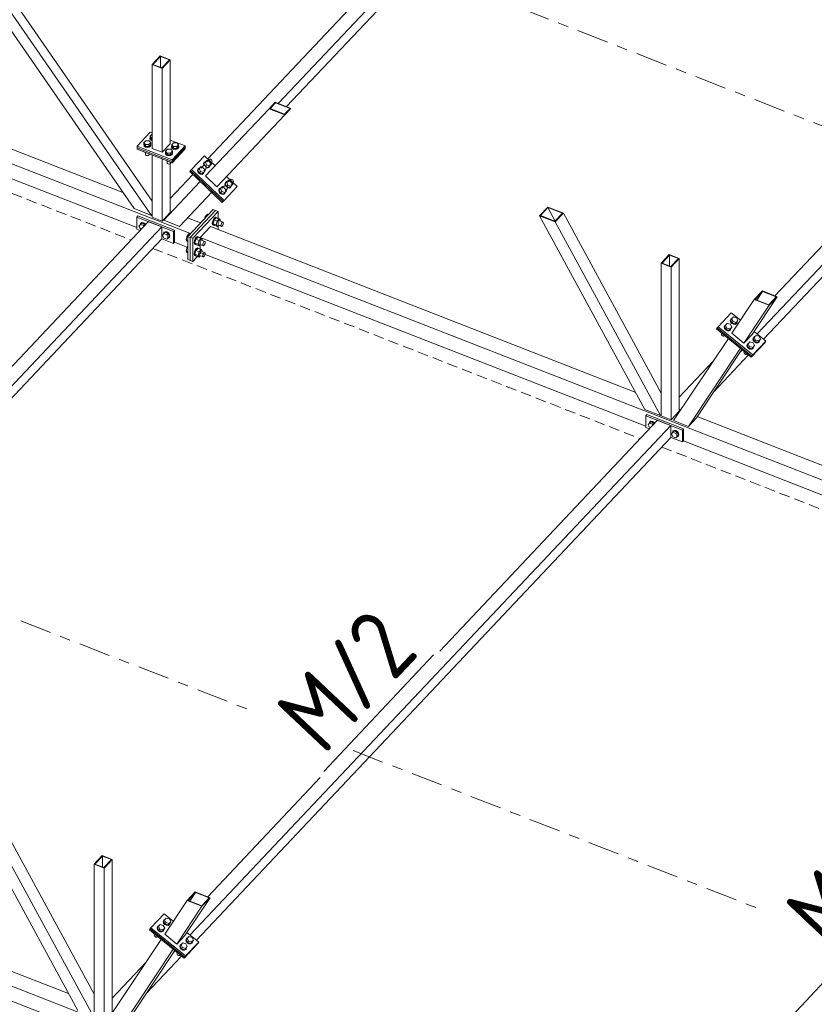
# Model space of a CAD drawing. Header units: millimetres. Extents: x -681 to 506, y -45 to 794.
# Tile 177 of 256: x 65 to 110, y 467 to 523. Entities that reach past the tile are written whole.
import ezdxf

# ---------------------------------------------------------------- set-up
doc = ezdxf.new("R2010")
doc.units = ezdxf.units.MM
doc.header["$LTSCALE"] = 0.6
for name, pattern in [('VERDECKT2', [1.5, 1, -0.5]), ('XKITLINE00', [0]), ('XKITLINE03', [6, 3, -1, 1, -1])]:
    doc.linetypes.add(name, pattern=pattern)
for name, color, linetype, lineweight in [('Bolt', 7, 'Continuous', 0), ('Part', 2, 'Continuous', 0), ('PartMark', 3, 'Continuous', 0), ('S-GRID', 1, 'Continuous', 0)]:
    doc.layers.add(name, color=color, linetype=linetype, lineweight=lineweight)
doc.styles.add('ISOCPEUR', font='ISOCPEUR.TTF')

msp = doc.modelspace()

# ---------------------------------------------------------------- linework, layer by layer
at = {"layer": 'Bolt', "color": 3, "linetype": 'XKITLINE00', "lineweight": 0}
for p, q in [((72.199, 515.945), (72.212, 515.974)), ((72.225, 515.879), (72.199, 515.945)), ((72.199, 515.92), (72.199, 515.945)), ((72.225, 515.853), (72.199, 515.92)), ((72.212, 516.051), (72.312, 516.157)), ((72.212, 515.945), (72.212, 516.051)), ((72.305, 515.943), (72.212, 516.051)), ((72.305, 515.837), (72.212, 515.945)), ((72.305, 515.837), (72.305, 515.943)), ((72.305, 515.943), (72.334, 515.943)), ((72.312, 516.157), (72.334, 516.157)), ((71.853, 515.579), (71.866, 515.608)), ((71.879, 515.512), (71.853, 515.579)), ((71.853, 515.553), (71.853, 515.579)), ((71.879, 515.487), (71.853, 515.553)), ((71.866, 515.685), (71.966, 515.791)), ((71.866, 515.579), (71.866, 515.685)), ((71.959, 515.577), (71.866, 515.685)), ((71.959, 515.47), (71.866, 515.579)), ((71.952, 515.463), (71.879, 515.512)), ((71.879, 515.487), (71.952, 515.438)), ((72.054, 515.444), (71.952, 515.463)), ((71.952, 515.438), (72.054, 515.418)), ((71.959, 515.47), (71.959, 515.577)), ((72.151, 515.574), (71.959, 515.577)), ((71.959, 515.47), (72.151, 515.468)), ((71.966, 515.791), (72.159, 515.788)), ((72.158, 515.46), (72.054, 515.444)), ((72.054, 515.418), (72.158, 515.435)), ((72.251, 515.68), (72.151, 515.574)), ((72.151, 515.468), (72.151, 515.574)), ((72.151, 515.468), (72.251, 515.573)), ((72.235, 515.507), (72.158, 515.46)), ((72.158, 515.435), (72.235, 515.482)), ((72.159, 515.788), (72.251, 515.68)), ((72.298, 515.829), (72.225, 515.879)), ((72.225, 515.853), (72.298, 515.804)), ((72.264, 515.573), (72.235, 515.507)), ((72.235, 515.482), (72.264, 515.548)), ((72.251, 515.573), (72.251, 515.68)), ((72.251, 515.608), (72.264, 515.573)), ((72.264, 515.548), (72.264, 515.573)), ((72.298, 515.829), (72.334, 515.823)), ((72.298, 515.804), (72.334, 515.797)), ((72.334, 515.836), (72.305, 515.837)), ((73.434, 515.464), (73.447, 515.492)), ((73.459, 515.397), (73.434, 515.464)), ((73.434, 515.438), (73.434, 515.464)), ((73.459, 515.372), (73.434, 515.438)), ((73.447, 515.57), (73.547, 515.676)), ((73.447, 515.463), (73.447, 515.57)), ((73.54, 515.461), (73.447, 515.57)), ((73.54, 515.355), (73.447, 515.463)), ((73.533, 515.348), (73.459, 515.397)), ((73.459, 515.372), (73.533, 515.322)), ((73.635, 515.329), (73.533, 515.348)), ((73.54, 515.355), (73.54, 515.461)), ((73.732, 515.459), (73.54, 515.461)), ((73.54, 515.355), (73.732, 515.352)), ((73.547, 515.676), (73.739, 515.673)), ((73.738, 515.345), (73.635, 515.329)), ((73.832, 515.564), (73.732, 515.459)), ((73.732, 515.352), (73.732, 515.459)), ((73.732, 515.352), (73.832, 515.458)), ((73.815, 515.392), (73.738, 515.345)), ((73.738, 515.319), (73.815, 515.367)), ((73.739, 515.673), (73.832, 515.564)), ((73.845, 515.458), (73.815, 515.392)), ((73.815, 515.367), (73.845, 515.432)), ((73.832, 515.458), (73.832, 515.564)), ((73.832, 515.492), (73.845, 515.458)), ((73.845, 515.432), (73.845, 515.458)), ((71.941, 515.134), (71.959, 515.113)), ((71.948, 515.024), (71.948, 515.126)), ((71.961, 514.988), (71.948, 515.024)), ((71.959, 515.113), (71.959, 515.127)), ((71.959, 515.113), (71.996, 515.112)), ((71.961, 514.988), (72.001, 514.962)), ((72.001, 514.962), (72.056, 514.951)), ((72.056, 514.951), (72.112, 514.96)), ((72.112, 514.96), (72.154, 514.986)), ((72.154, 514.986), (72.17, 515.021)), ((72.17, 515.021), (72.17, 515.045)), ((73.088, 515.097), (73.101, 515.126)), ((73.114, 515.031), (73.088, 515.097)), ((73.088, 515.072), (73.088, 515.097)), ((73.114, 515.005), (73.088, 515.072)), ((73.101, 515.203), (73.201, 515.309)), ((73.101, 515.097), (73.101, 515.203)), ((73.194, 515.095), (73.101, 515.203)), ((73.194, 514.989), (73.101, 515.097)), ((73.187, 514.981), (73.114, 515.031)), ((73.114, 515.005), (73.187, 514.956)), ((73.289, 514.962), (73.187, 514.981)), ((73.187, 514.956), (73.289, 514.937)), ((73.194, 514.989), (73.194, 515.095)), ((73.386, 515.092), (73.194, 515.095)), ((73.194, 514.989), (73.386, 514.986)), ((73.201, 515.309), (73.394, 515.307)), ((73.393, 514.979), (73.289, 514.962)), ((73.289, 514.937), (73.393, 514.953)), ((73.486, 515.198), (73.386, 515.092)), ((73.386, 514.986), (73.486, 515.092)), ((73.386, 514.986), (73.386, 515.092)), ((73.47, 515.026), (73.393, 514.979)), ((73.393, 514.953), (73.47, 515)), ((73.394, 515.307), (73.486, 515.198)), ((73.499, 515.091), (73.47, 515.026)), ((73.47, 515), (73.499, 515.066)), ((73.486, 515.092), (73.486, 515.198)), ((73.486, 515.126), (73.499, 515.091)), ((73.499, 515.066), (73.499, 515.091)), ((73.533, 515.322), (73.635, 515.303)), ((73.635, 515.303), (73.738, 515.319)), ((73.176, 514.652), (73.194, 514.631)), ((73.183, 514.543), (73.183, 514.644)), ((73.196, 514.507), (73.183, 514.543)), ((73.194, 514.631), (73.194, 514.645)), ((73.194, 514.631), (73.231, 514.631)), ((73.196, 514.507), (73.236, 514.48)), ((73.236, 514.48), (73.291, 514.47)), ((73.291, 514.47), (73.347, 514.478)), ((73.347, 514.478), (73.389, 514.504)), ((73.389, 514.504), (73.405, 514.54)), ((73.405, 514.54), (73.405, 514.563)), ((74.926, 514.14), (74.959, 514.216)), ((74.937, 514.136), (75.017, 514.221)), ((74.944, 514.2), (74.959, 514.216)), ((74.959, 514.216), (75.032, 514.253)), ((75.117, 514.326), (75.017, 514.221)), ((75.017, 514.221), (75.089, 514.053)), ((75.032, 514.253), (75.046, 514.252)), ((75.108, 514.235), (75.222, 514.357)), ((75.174, 514.306), (75.117, 514.326)), ((75.204, 514.316), (75.222, 514.357)), ((75.213, 514.266), (75.204, 514.316)), ((75.246, 514.22), (75.213, 514.266)), ((75.222, 514.357), (75.262, 514.377)), ((75.294, 514.19), (75.246, 514.22)), ((75.29, 514.566), (75.257, 514.491)), ((75.257, 514.491), (75.272, 514.398)), ((75.262, 514.377), (75.313, 514.372)), ((75.269, 514.083), (75.384, 514.205)), ((75.272, 514.507), (75.305, 514.582)), ((75.287, 514.414), (75.272, 514.507)), ((75.272, 514.398), (75.289, 514.375)), ((75.283, 514.502), (75.363, 514.587)), ((75.348, 514.35), (75.283, 514.502)), ((75.32, 514.368), (75.287, 514.414)), ((75.29, 514.566), (75.305, 514.582)), ((75.305, 514.582), (75.378, 514.62)), ((75.313, 514.372), (75.361, 514.342)), ((75.384, 514.205), (75.344, 514.184)), ((75.361, 514.342), (75.434, 514.42)), ((75.361, 514.342), (75.394, 514.296)), ((75.463, 514.693), (75.363, 514.587)), ((75.363, 514.587), (75.434, 514.42)), ((75.37, 514.33), (75.526, 514.274)), ((75.378, 514.62), (75.392, 514.618)), ((75.402, 514.245), (75.384, 514.205)), ((75.389, 514.302), (75.437, 514.273)), ((75.394, 514.296), (75.402, 514.245)), ((75.398, 514.272), (75.422, 514.257)), ((75.422, 514.257), (75.515, 514.246)), ((75.434, 514.42), (75.605, 514.358)), ((75.53, 514.262), (75.437, 514.273)), ((75.453, 514.602), (75.568, 514.723)), ((75.52, 514.672), (75.463, 514.693)), ((75.515, 514.246), (75.589, 514.284)), ((75.526, 514.274), (75.605, 514.358)), ((75.604, 514.3), (75.53, 514.262)), ((75.55, 514.683), (75.568, 514.723)), ((75.559, 514.632), (75.55, 514.683)), ((75.591, 514.586), (75.559, 514.632)), ((75.568, 514.723), (75.608, 514.744)), ((75.589, 514.284), (75.604, 514.3)), ((75.64, 514.556), (75.591, 514.586)), ((75.637, 514.375), (75.604, 514.3)), ((75.605, 514.358), (75.705, 514.464)), ((75.608, 514.744), (75.659, 514.738)), ((75.615, 514.449), (75.73, 514.571)), ((75.635, 514.389), (75.637, 514.375)), ((75.69, 514.551), (75.64, 514.556)), ((75.659, 514.738), (75.707, 514.708)), ((75.705, 514.464), (75.682, 514.52)), ((75.73, 514.571), (75.69, 514.551)), ((75.707, 514.708), (75.739, 514.662)), ((75.748, 514.612), (75.73, 514.571)), ((75.739, 514.662), (75.748, 514.612)), ((74.944, 514.2), (74.911, 514.124)), ((74.911, 514.124), (74.926, 514.031)), ((74.941, 514.047), (74.926, 514.14)), ((74.926, 514.031), (74.987, 513.946)), ((75.009, 513.969), (74.937, 514.136)), ((75.002, 513.962), (74.941, 514.047)), ((74.987, 513.946), (75.076, 513.89)), ((75.091, 513.906), (75.002, 513.962)), ((75.089, 514.053), (75.009, 513.969)), ((75.009, 513.969), (75.18, 513.907)), ((75.076, 513.89), (75.17, 513.88)), ((75.089, 514.053), (75.26, 513.992)), ((75.185, 513.896), (75.091, 513.906)), ((75.17, 513.88), (75.243, 513.918)), ((75.18, 513.907), (75.26, 513.992)), ((75.258, 513.933), (75.185, 513.896)), ((75.243, 513.918), (75.258, 513.933)), ((75.291, 514.009), (75.258, 513.933)), ((75.26, 513.992), (75.359, 514.098)), ((75.289, 514.023), (75.291, 514.009)), ((75.344, 514.184), (75.294, 514.19)), ((75.359, 514.098), (75.336, 514.153)), ((76.171, 513.071), (76.244, 513.109)), ((76.329, 513.182), (76.229, 513.077)), ((76.244, 513.109), (76.258, 513.107)), ((76.319, 513.091), (76.434, 513.213)), ((76.386, 513.162), (76.329, 513.182)), ((76.416, 513.172), (76.434, 513.213)), ((76.425, 513.122), (76.416, 513.172)), ((76.457, 513.076), (76.425, 513.122)), ((76.434, 513.213), (76.474, 513.233)), ((76.502, 513.422), (76.468, 513.347)), ((76.468, 513.347), (76.484, 513.254)), ((76.474, 513.233), (76.525, 513.228)), ((76.483, 513.362), (76.517, 513.438)), ((76.499, 513.269), (76.483, 513.362)), ((76.484, 513.254), (76.5, 513.23)), ((76.495, 513.358), (76.575, 513.443)), ((76.56, 513.206), (76.495, 513.358)), ((76.531, 513.223), (76.499, 513.269)), ((76.502, 513.422), (76.517, 513.438)), ((76.517, 513.438), (76.59, 513.475)), ((76.525, 513.228), (76.573, 513.198)), ((76.573, 513.198), (76.646, 513.276)), ((76.573, 513.198), (76.605, 513.151)), ((76.675, 513.549), (76.575, 513.443)), ((76.575, 513.443), (76.646, 513.276)), ((76.581, 513.185), (76.737, 513.129)), ((76.59, 513.475), (76.604, 513.474)), ((76.614, 513.101), (76.596, 513.06)), ((76.601, 513.158), (76.648, 513.128)), ((76.605, 513.151), (76.614, 513.101)), ((76.609, 513.127), (76.634, 513.112)), ((76.634, 513.112), (76.727, 513.102)), ((76.646, 513.276), (76.817, 513.214)), ((76.742, 513.118), (76.648, 513.128)), ((76.665, 513.458), (76.78, 513.579)), ((76.732, 513.528), (76.675, 513.549)), ((76.727, 513.102), (76.801, 513.14)), ((76.737, 513.129), (76.817, 513.214)), ((76.816, 513.156), (76.742, 513.118)), ((76.762, 513.539), (76.78, 513.579)), ((76.771, 513.488), (76.762, 513.539)), ((76.803, 513.442), (76.771, 513.488)), ((76.78, 513.579), (76.82, 513.6)), ((76.801, 513.14), (76.816, 513.156)), ((76.851, 513.412), (76.803, 513.442)), ((76.849, 513.231), (76.816, 513.156)), ((76.817, 513.214), (76.917, 513.32)), ((76.82, 513.6), (76.87, 513.594)), ((76.827, 513.305), (76.942, 513.427)), ((76.847, 513.245), (76.849, 513.231)), ((76.902, 513.406), (76.851, 513.412)), ((76.87, 513.594), (76.919, 513.564)), ((76.917, 513.32), (76.893, 513.376)), ((76.942, 513.427), (76.902, 513.406)), ((76.919, 513.564), (76.951, 513.518)), ((76.96, 513.467), (76.942, 513.427)), ((76.951, 513.518), (76.96, 513.467)), ((76.156, 513.056), (76.123, 512.98)), ((76.123, 512.98), (76.138, 512.887)), ((76.138, 512.996), (76.171, 513.071)), ((76.153, 512.903), (76.138, 512.996)), ((76.138, 512.887), (76.199, 512.801)), ((76.149, 512.992), (76.229, 513.077)), ((76.22, 512.825), (76.149, 512.992)), ((76.214, 512.817), (76.153, 512.903)), ((76.156, 513.056), (76.171, 513.071)), ((76.199, 512.801), (76.288, 512.746)), ((76.303, 512.762), (76.214, 512.817)), ((76.3, 512.909), (76.22, 512.825)), ((76.22, 512.825), (76.392, 512.763)), ((76.229, 513.077), (76.3, 512.909)), ((76.288, 512.746), (76.381, 512.736)), ((76.3, 512.909), (76.471, 512.848)), ((76.396, 512.752), (76.303, 512.762)), ((76.381, 512.736), (76.455, 512.773)), ((76.392, 512.763), (76.471, 512.848)), ((76.47, 512.789), (76.396, 512.752)), ((76.455, 512.773), (76.47, 512.789)), ((76.506, 513.046), (76.457, 513.076)), ((76.503, 512.865), (76.47, 512.789)), ((76.471, 512.848), (76.571, 512.953)), ((76.481, 512.939), (76.596, 513.06)), ((76.501, 512.879), (76.503, 512.865)), ((76.556, 513.04), (76.506, 513.046)), ((76.571, 512.953), (76.548, 513.009)), ((76.596, 513.06), (76.556, 513.04)), ((75.328, 511.381), (75.357, 511.486)), ((75.357, 511.486), (75.477, 511.613)), ((75.408, 511.466), (75.357, 511.486)), ((75.477, 511.613), (75.528, 511.593)), ((75.882, 511.402), (75.819, 511.31)), ((75.98, 511.417), (75.861, 511.29)), ((75.946, 511.444), (75.882, 511.402)), ((75.92, 511.388), (75.984, 511.43)), ((75.946, 511.444), (75.984, 511.43)), ((75.98, 511.417), (76.161, 511.347)), ((75.984, 511.43), (76.03, 511.41)), ((76.03, 511.41), (76.033, 511.396)), ((71.584, 510.934), (71.667, 511.03)), ((71.667, 510.775), (71.584, 510.934)), ((71.645, 511.015), (71.669, 511.085)), ((71.647, 511.007), (71.645, 511.015)), ((71.739, 511.106), (71.667, 511.03)), ((71.667, 511.03), (71.831, 510.966)), ((71.669, 511.085), (71.733, 511.117)), ((71.669, 511.085), (71.686, 511.103)), ((71.75, 511.136), (71.686, 511.103)), ((71.733, 511.117), (71.821, 511.104)), ((71.903, 511.042), (71.739, 511.106)), ((71.838, 511.122), (71.75, 511.136)), ((71.821, 511.104), (71.909, 511.049)), ((71.903, 511.042), (71.831, 510.966)), ((71.831, 510.966), (71.858, 510.913)), ((71.926, 511.067), (71.838, 511.122)), ((71.93, 510.99), (71.903, 511.042)), ((71.909, 511.049), (71.944, 511.004)), ((71.961, 511.022), (71.926, 511.067)), ((75.773, 511.192), (75.756, 511.081)), ((75.756, 511.081), (75.773, 511.005)), ((75.819, 511.31), (75.773, 511.192)), ((75.773, 511.005), (75.819, 510.986)), ((75.794, 511.066), (75.811, 511.178)), ((75.811, 510.99), (75.794, 511.066)), ((75.861, 511.29), (75.801, 511.073)), ((75.981, 511.003), (75.801, 511.073)), ((75.801, 511.073), (75.861, 510.984)), ((75.811, 511.178), (75.857, 511.295)), ((75.857, 510.971), (75.811, 510.99)), ((75.819, 510.986), (75.82, 510.986)), ((75.819, 510.986), (75.857, 510.971)), ((75.857, 511.295), (75.92, 511.388)), ((75.87, 510.98), (75.857, 510.971)), ((76.041, 511.22), (75.861, 511.29)), ((75.861, 510.984), (76.041, 510.913)), ((75.981, 511.003), (76.041, 511.22)), ((75.981, 511.003), (76.041, 510.913)), ((76.161, 511.347), (76.041, 511.22)), ((76.041, 510.913), (76.111, 510.988)), ((76.066, 511.005), (76.285, 510.92)), ((76.135, 511.255), (76.354, 511.17)), ((76.221, 511.257), (76.161, 511.347)), ((76.212, 511.225), (76.221, 511.257)), ((76.25, 510.971), (76.259, 511.032)), ((76.259, 510.93), (76.25, 510.971)), ((76.259, 511.032), (76.285, 511.096)), ((76.285, 510.92), (76.259, 510.93)), ((76.285, 511.096), (76.319, 511.147)), ((76.319, 510.942), (76.285, 510.92)), ((76.319, 511.147), (76.354, 511.17)), ((76.354, 510.993), (76.319, 510.942)), ((76.354, 511.17), (76.379, 511.159)), ((76.379, 511.057), (76.354, 510.993)), ((76.379, 511.159), (76.389, 511.118)), ((76.389, 511.118), (76.379, 511.057)), ((71.711, 510.757), (71.667, 510.775)), ((72.914, 510.416), (72.997, 510.511)), ((72.997, 510.256), (72.914, 510.416)), ((72.975, 510.496), (72.999, 510.566)), ((72.977, 510.489), (72.975, 510.496)), ((73.069, 510.588), (72.997, 510.511)), ((72.997, 510.511), (73.161, 510.447)), ((72.999, 510.566), (73.063, 510.598)), ((72.999, 510.566), (73.016, 510.584)), ((73.08, 510.617), (73.016, 510.584)), ((73.063, 510.598), (73.151, 510.585)), ((73.233, 510.523), (73.069, 510.588)), ((73.168, 510.604), (73.08, 510.617)), ((73.151, 510.585), (73.239, 510.53)), ((73.233, 510.523), (73.161, 510.447)), ((73.161, 510.447), (73.243, 510.287)), ((73.243, 510.287), (73.161, 510.192)), ((73.256, 510.548), (73.168, 510.604)), ((73.315, 510.364), (73.233, 510.523)), ((73.315, 510.364), (73.233, 510.268)), ((73.239, 510.53), (73.303, 510.447)), ((73.303, 510.29), (73.239, 510.257)), ((73.315, 510.364), (73.243, 510.287)), ((73.32, 510.466), (73.256, 510.548)), ((73.303, 510.447), (73.327, 510.359)), ((73.327, 510.359), (73.303, 510.29)), ((73.303, 510.29), (73.32, 510.308)), ((73.344, 510.378), (73.32, 510.466)), ((73.32, 510.308), (73.344, 510.378)), ((74.32, 510.387), (74.26, 510.171)), ((74.439, 510.514), (74.32, 510.387)), ((74.32, 510.387), (74.371, 510.367)), ((74.439, 510.514), (74.491, 510.494)), ((74.845, 510.303), (74.781, 510.211)), ((74.819, 510.196), (74.883, 510.288)), ((74.943, 510.318), (74.823, 510.191)), ((74.908, 510.345), (74.845, 510.303)), ((74.883, 510.288), (74.946, 510.331)), ((74.908, 510.345), (74.946, 510.331)), ((74.943, 510.318), (75.123, 510.247)), ((74.946, 510.331), (74.993, 510.311)), ((74.993, 510.311), (74.996, 510.297)), ((75.933, 510.797), (75.946, 510.806)), ((75.946, 510.806), (75.984, 510.791)), ((75.971, 510.783), (75.984, 510.791)), ((75.984, 510.791), (76.03, 510.772)), ((76.03, 510.772), (76.033, 510.758)), ((73.161, 510.192), (72.997, 510.256)), ((73.233, 510.268), (73.161, 510.192)), ((73.239, 510.257), (73.225, 510.259)), ((74.358, 510.132), (74.26, 510.171)), ((74.26, 510.171), (74.32, 510.081)), ((74.32, 509.749), (74.26, 509.532)), ((74.32, 510.081), (74.358, 510.066)), ((74.358, 509.79), (74.32, 509.749)), ((74.32, 509.749), (74.358, 509.734)), ((74.735, 510.093), (74.718, 509.982)), ((74.718, 509.982), (74.735, 509.906)), ((74.781, 510.211), (74.735, 510.093)), ((74.735, 509.906), (74.781, 509.887)), ((74.756, 509.967), (74.773, 510.078)), ((74.773, 509.891), (74.756, 509.967)), ((74.823, 510.191), (74.763, 509.974)), ((74.944, 509.904), (74.763, 509.974)), ((74.763, 509.974), (74.823, 509.885)), ((74.773, 510.078), (74.819, 510.196)), ((74.819, 509.872), (74.773, 509.891)), ((74.781, 509.887), (74.782, 509.887)), ((74.781, 509.887), (74.819, 509.872)), ((74.833, 509.881), (74.819, 509.872)), ((75.003, 510.121), (74.823, 510.191)), ((74.823, 509.885), (75.003, 509.814)), ((74.944, 509.904), (75.003, 510.121)), ((74.944, 509.904), (75.003, 509.814)), ((75.123, 510.247), (75.003, 510.121)), ((75.003, 509.814), (75.074, 509.889)), ((75.029, 509.906), (75.247, 509.82)), ((75.098, 510.156), (75.316, 510.071)), ((75.183, 510.158), (75.123, 510.247)), ((75.174, 510.126), (75.183, 510.158)), ((75.213, 509.872), (75.222, 509.933)), ((75.222, 509.831), (75.213, 509.872)), ((75.222, 509.933), (75.247, 509.997)), ((75.247, 509.82), (75.222, 509.831)), ((75.247, 509.997), (75.282, 510.048)), ((75.282, 509.843), (75.247, 509.82)), ((75.282, 510.048), (75.316, 510.071)), ((75.316, 509.894), (75.282, 509.843)), ((75.316, 510.071), (75.342, 510.06)), ((75.342, 509.958), (75.316, 509.894)), ((75.342, 510.06), (75.351, 510.019)), ((75.351, 510.019), (75.342, 509.958)), ((74.358, 509.494), (74.26, 509.532)), ((74.26, 509.532), (74.32, 509.443)), ((74.32, 509.443), (74.358, 509.427)), ((74.735, 509.455), (74.718, 509.343)), ((74.718, 509.343), (74.735, 509.268)), ((74.781, 509.573), (74.735, 509.455)), ((74.735, 509.268), (74.781, 509.248)), ((74.756, 509.329), (74.773, 509.44)), ((74.773, 509.253), (74.756, 509.329)), ((74.823, 509.553), (74.763, 509.336)), ((74.944, 509.266), (74.763, 509.336)), ((74.763, 509.336), (74.823, 509.246)), ((74.773, 509.44), (74.819, 509.558)), ((74.819, 509.233), (74.773, 509.253)), ((74.845, 509.665), (74.781, 509.573)), ((74.781, 509.248), (74.782, 509.249)), ((74.781, 509.248), (74.819, 509.233)), ((74.819, 509.558), (74.883, 509.65)), ((74.833, 509.242), (74.819, 509.233)), ((74.943, 509.679), (74.823, 509.553)), ((75.003, 509.482), (74.823, 509.553)), ((74.823, 509.246), (75.003, 509.176)), ((74.908, 509.707), (74.845, 509.665)), ((74.883, 509.65), (74.946, 509.692)), ((74.908, 509.707), (74.946, 509.692)), ((74.943, 509.679), (75.123, 509.609)), ((74.944, 509.266), (75.003, 509.482)), ((74.944, 509.266), (75.003, 509.176)), ((74.946, 509.692), (74.993, 509.673)), ((74.993, 509.673), (74.996, 509.659)), ((75.123, 509.609), (75.003, 509.482)), ((75.003, 509.176), (75.074, 509.25)), ((75.029, 509.267), (75.247, 509.182)), ((75.098, 509.518), (75.316, 509.432)), ((75.183, 509.519), (75.123, 509.609)), ((75.174, 509.488), (75.183, 509.519)), ((75.213, 509.234), (75.222, 509.295)), ((75.222, 509.193), (75.213, 509.234)), ((75.222, 509.295), (75.247, 509.359)), ((75.247, 509.182), (75.222, 509.193)), ((75.247, 509.359), (75.282, 509.409)), ((75.282, 509.205), (75.247, 509.182)), ((75.282, 509.409), (75.316, 509.432)), ((75.316, 509.255), (75.282, 509.205)), ((75.316, 509.432), (75.342, 509.422)), ((75.342, 509.32), (75.316, 509.255)), ((75.342, 509.422), (75.351, 509.38)), ((75.351, 509.38), (75.342, 509.32)), ((104.926, 505.281), (104.894, 505.207)), ((104.906, 505.225), (104.938, 505.299)), ((104.918, 505.222), (104.969, 505.298)), ((104.926, 505.281), (104.938, 505.299)), ((104.938, 505.299), (105.002, 505.332)), ((104.969, 505.298), (105.069, 505.404)), ((105.048, 505.14), (104.969, 505.298)), ((105.069, 505.404), (105.248, 505.352)), ((105.272, 505.647), (105.24, 505.573)), ((105.24, 505.573), (105.259, 505.484)), ((105.248, 505.352), (105.326, 505.194)), ((105.252, 505.591), (105.284, 505.665)), ((105.271, 505.503), (105.252, 505.591)), ((105.259, 505.484), (105.324, 505.405)), ((105.264, 505.588), (105.315, 505.664)), ((105.264, 505.588), (105.343, 505.43)), ((105.336, 505.423), (105.271, 505.503)), ((105.272, 505.647), (105.284, 505.665)), ((105.284, 505.665), (105.347, 505.699)), ((105.315, 505.664), (105.415, 505.77)), ((105.394, 505.506), (105.315, 505.664)), ((105.324, 505.405), (105.418, 505.355)), ((105.43, 505.373), (105.336, 505.423)), ((105.343, 505.43), (105.394, 505.506)), ((105.343, 505.43), (105.522, 505.378)), ((105.573, 505.454), (105.394, 505.506)), ((105.415, 505.77), (105.594, 505.718)), ((105.418, 505.355), (105.515, 505.349)), ((105.527, 505.367), (105.43, 505.373)), ((105.515, 505.349), (105.589, 505.388)), ((105.522, 505.378), (105.621, 505.484)), ((105.522, 505.378), (105.573, 505.454)), ((105.602, 505.407), (105.527, 505.367)), ((105.672, 505.56), (105.573, 505.454)), ((105.589, 505.388), (105.602, 505.407)), ((105.594, 505.718), (105.672, 505.56)), ((105.634, 505.48), (105.602, 505.407)), ((105.621, 505.484), (105.672, 505.56)), ((105.63, 505.497), (105.634, 505.48)), ((104.747, 504.843), (104.729, 504.803)), ((104.729, 504.803), (104.74, 504.755)), ((104.74, 504.755), (104.775, 504.712)), ((104.747, 504.843), (104.754, 504.854)), ((104.775, 504.712), (104.825, 504.685)), ((104.825, 504.685), (104.878, 504.682)), ((104.878, 504.682), (104.918, 504.703)), ((104.894, 505.207), (104.913, 505.118)), ((104.925, 505.136), (104.906, 505.225)), ((104.913, 505.118), (104.978, 505.038)), ((104.918, 505.222), (104.997, 505.064)), ((104.918, 504.703), (104.926, 504.714)), ((104.99, 505.057), (104.925, 505.136)), ((104.978, 505.038), (105.072, 504.989)), ((105.084, 505.007), (104.99, 505.057)), ((104.997, 505.064), (105.048, 505.14)), ((104.997, 505.064), (105.176, 505.012)), ((105.227, 505.088), (105.048, 505.14)), ((105.072, 504.989), (105.169, 504.983)), ((105.181, 505.001), (105.084, 505.007)), ((105.169, 504.983), (105.244, 505.022)), ((105.176, 505.012), (105.276, 505.118)), ((105.176, 505.012), (105.227, 505.088)), ((105.256, 505.04), (105.181, 505.001)), ((105.326, 505.194), (105.227, 505.088)), ((105.244, 505.022), (105.256, 505.04)), ((105.288, 505.114), (105.256, 505.04)), ((105.276, 505.118), (105.326, 505.194)), ((105.284, 505.13), (105.288, 505.114)), ((106.603, 504.615), (106.702, 504.721)), ((106.702, 504.721), (106.881, 504.669)), ((106.213, 504.232), (106.181, 504.158)), ((106.181, 504.158), (106.201, 504.069)), ((106.194, 504.176), (106.226, 504.25)), ((106.213, 504.087), (106.194, 504.176)), ((106.206, 504.172), (106.257, 504.249)), ((106.206, 504.172), (106.285, 504.015)), ((106.213, 504.232), (106.226, 504.25)), ((106.226, 504.25), (106.289, 504.283)), ((106.257, 504.249), (106.357, 504.355)), ((106.335, 504.091), (106.257, 504.249)), ((106.357, 504.355), (106.535, 504.303)), ((106.614, 504.145), (106.514, 504.039)), ((106.559, 504.598), (106.527, 504.524)), ((106.527, 504.524), (106.546, 504.435)), ((106.535, 504.303), (106.614, 504.145)), ((106.539, 504.542), (106.572, 504.616)), ((106.559, 504.454), (106.539, 504.542)), ((106.546, 504.435), (106.611, 504.356)), ((106.552, 504.539), (106.603, 504.615)), ((106.552, 504.539), (106.63, 504.381)), ((106.559, 504.598), (106.572, 504.616)), ((106.624, 504.374), (106.559, 504.454)), ((106.563, 504.068), (106.614, 504.145)), ((106.572, 504.616), (106.635, 504.649)), ((106.681, 504.457), (106.603, 504.615)), ((106.611, 504.356), (106.705, 504.306)), ((106.717, 504.324), (106.624, 504.374)), ((106.63, 504.381), (106.681, 504.457)), ((106.63, 504.381), (106.809, 504.329)), ((106.86, 504.405), (106.681, 504.457)), ((106.705, 504.306), (106.802, 504.3)), ((106.815, 504.318), (106.717, 504.324)), ((106.802, 504.3), (106.877, 504.339)), ((106.809, 504.329), (106.909, 504.435)), ((106.809, 504.329), (106.86, 504.405)), ((106.889, 504.357), (106.815, 504.318)), ((106.96, 504.511), (106.86, 504.405)), ((106.877, 504.339), (106.889, 504.357)), ((106.881, 504.669), (106.96, 504.511)), ((106.921, 504.431), (106.889, 504.357)), ((106.909, 504.435), (106.96, 504.511)), ((106.918, 504.448), (106.921, 504.431)), ((106.034, 503.794), (106.017, 503.754)), ((106.017, 503.754), (106.027, 503.706)), ((106.027, 503.706), (106.062, 503.663)), ((106.034, 503.794), (106.042, 503.805)), ((106.062, 503.663), (106.113, 503.636)), ((106.113, 503.636), (106.165, 503.633)), ((106.165, 503.633), (106.206, 503.654)), ((106.201, 504.069), (106.266, 503.989)), ((106.206, 503.654), (106.213, 503.665)), ((106.278, 504.007), (106.213, 504.087)), ((106.266, 503.989), (106.359, 503.94)), ((106.372, 503.958), (106.278, 504.007)), ((106.285, 504.015), (106.335, 504.091)), ((106.285, 504.015), (106.463, 503.963)), ((106.514, 504.039), (106.335, 504.091)), ((106.359, 503.94), (106.456, 503.934)), ((106.469, 503.952), (106.372, 503.958)), ((106.456, 503.934), (106.531, 503.973)), ((106.463, 503.963), (106.563, 504.068)), ((106.463, 503.963), (106.514, 504.039)), ((106.543, 503.991), (106.469, 503.952)), ((106.531, 503.973), (106.543, 503.991)), ((106.575, 504.065), (106.543, 503.991)), ((106.572, 504.081), (106.575, 504.065)), ((100.556, 499.634), (100.639, 499.729)), ((100.617, 499.714), (100.641, 499.784)), ((100.619, 499.707), (100.617, 499.714)), ((100.711, 499.806), (100.639, 499.729)), ((100.639, 499.729), (100.803, 499.665)), ((100.641, 499.784), (100.705, 499.817)), ((100.641, 499.784), (100.658, 499.802)), ((100.722, 499.835), (100.658, 499.802)), ((100.705, 499.817), (100.793, 499.803)), ((100.875, 499.742), (100.711, 499.806)), ((100.81, 499.822), (100.722, 499.835)), ((100.793, 499.803), (100.881, 499.748)), ((100.875, 499.742), (100.803, 499.665)), ((100.803, 499.665), (100.83, 499.613)), ((100.898, 499.766), (100.81, 499.822)), ((100.902, 499.689), (100.875, 499.742)), ((100.881, 499.748), (100.916, 499.703)), ((100.933, 499.722), (100.898, 499.766)), ((100.639, 499.474), (100.556, 499.634)), ((100.683, 499.457), (100.639, 499.474)), ((101.886, 499.115), (101.969, 499.211)), ((101.969, 498.955), (101.886, 499.115)), ((101.947, 499.196), (101.971, 499.265)), ((101.949, 499.188), (101.947, 499.196)), ((102.041, 499.287), (101.969, 499.211)), ((101.969, 499.211), (102.133, 499.146)), ((101.971, 499.265), (102.035, 499.298)), ((101.971, 499.265), (101.988, 499.284)), ((102.052, 499.316), (101.988, 499.284)), ((102.035, 499.298), (102.123, 499.285)), ((102.205, 499.223), (102.041, 499.287)), ((102.14, 499.303), (102.052, 499.316)), ((102.123, 499.285), (102.211, 499.229)), ((102.205, 499.223), (102.133, 499.146)), ((102.133, 499.146), (102.215, 498.987)), ((102.228, 499.248), (102.14, 499.303)), ((102.287, 499.063), (102.205, 499.223)), ((102.211, 499.229), (102.275, 499.147)), ((102.292, 499.165), (102.228, 499.248)), ((102.275, 499.147), (102.299, 499.059)), ((102.316, 499.077), (102.292, 499.165)), ((102.133, 498.891), (101.969, 498.955)), ((102.215, 498.987), (102.133, 498.891)), ((102.205, 498.967), (102.133, 498.891)), ((102.211, 498.957), (102.197, 498.959)), ((102.287, 499.063), (102.205, 498.967)), ((102.275, 498.989), (102.211, 498.957)), ((102.287, 499.063), (102.215, 498.987)), ((102.299, 499.059), (102.275, 498.989)), ((102.275, 498.989), (102.292, 499.007)), ((102.292, 499.007), (102.316, 499.077)), ((72.647, 471.088), (72.615, 471.014)), ((72.627, 471.032), (72.659, 471.106)), ((72.639, 471.029), (72.69, 471.105)), ((72.647, 471.088), (72.659, 471.106)), ((72.659, 471.106), (72.722, 471.139)), ((72.69, 471.105), (72.79, 471.211)), ((72.769, 470.947), (72.69, 471.105)), ((72.79, 471.211), (72.968, 471.159)), ((72.993, 471.454), (72.961, 471.38)), ((72.961, 471.38), (72.98, 471.292)), ((72.968, 471.159), (73.047, 471.001)), ((72.973, 471.399), (73.005, 471.473)), ((72.992, 471.31), (72.973, 471.399)), ((72.98, 471.292), (73.045, 471.212)), ((72.985, 471.395), (73.036, 471.471)), ((72.985, 471.395), (73.064, 471.237)), ((73.057, 471.23), (72.992, 471.31)), ((72.993, 471.454), (73.005, 471.473)), ((73.005, 471.473), (73.068, 471.506)), ((73.036, 471.471), (73.136, 471.577)), ((73.115, 471.314), (73.036, 471.471)), ((73.045, 471.212), (73.138, 471.162)), ((73.151, 471.181), (73.057, 471.23)), ((73.064, 471.237), (73.115, 471.314)), ((73.064, 471.237), (73.242, 471.185)), ((73.293, 471.262), (73.115, 471.314)), ((73.136, 471.577), (73.314, 471.525)), ((73.138, 471.162), (73.236, 471.156)), ((73.248, 471.175), (73.151, 471.181)), ((73.236, 471.156), (73.31, 471.195)), ((73.242, 471.185), (73.342, 471.291)), ((73.242, 471.185), (73.293, 471.262)), ((73.322, 471.214), (73.248, 471.175)), ((73.393, 471.367), (73.293, 471.262)), ((73.31, 471.195), (73.322, 471.214)), ((73.314, 471.525), (73.393, 471.367)), ((73.354, 471.288), (73.322, 471.214)), ((73.342, 471.291), (73.393, 471.367)), ((73.351, 471.304), (73.354, 471.288)), ((72.467, 470.65), (72.45, 470.61)), ((72.45, 470.61), (72.46, 470.562)), ((72.46, 470.562), (72.496, 470.519)), ((72.467, 470.65), (72.475, 470.661)), ((72.496, 470.519), (72.546, 470.492)), ((72.615, 471.014), (72.634, 470.925)), ((72.646, 470.944), (72.627, 471.032)), ((72.634, 470.925), (72.699, 470.846)), ((72.639, 471.029), (72.718, 470.871)), ((72.639, 470.51), (72.647, 470.521)), ((72.711, 470.864), (72.646, 470.944)), ((72.699, 470.846), (72.793, 470.796)), ((72.805, 470.814), (72.711, 470.864)), ((72.718, 470.871), (72.769, 470.947)), ((72.718, 470.871), (72.897, 470.819)), ((72.947, 470.895), (72.769, 470.947)), ((72.793, 470.796), (72.89, 470.79)), ((72.902, 470.808), (72.805, 470.814)), ((72.89, 470.79), (72.964, 470.829)), ((72.897, 470.819), (72.996, 470.925)), ((72.897, 470.819), (72.947, 470.895)), ((72.977, 470.847), (72.902, 470.808)), ((73.047, 471.001), (72.947, 470.895)), ((72.964, 470.829), (72.977, 470.847)), ((73.009, 470.921), (72.977, 470.847)), ((72.996, 470.925), (73.047, 471.001)), ((73.005, 470.938), (73.009, 470.921)), ((74.323, 470.422), (74.423, 470.528)), ((74.423, 470.528), (74.602, 470.476)), ((72.546, 470.492), (72.599, 470.489)), ((72.599, 470.489), (72.639, 470.51)), ((73.934, 470.039), (73.902, 469.965)), ((73.902, 469.965), (73.921, 469.876)), ((73.914, 469.983), (73.946, 470.057)), ((73.934, 469.895), (73.914, 469.983)), ((73.927, 469.98), (73.977, 470.056)), ((73.927, 469.98), (74.005, 469.822)), ((73.934, 470.039), (73.946, 470.057)), ((73.946, 470.057), (74.01, 470.09)), ((73.977, 470.056), (74.077, 470.162)), ((74.056, 469.898), (73.977, 470.056)), ((74.077, 470.162), (74.256, 470.11)), ((74.28, 470.405), (74.248, 470.331)), ((74.248, 470.331), (74.267, 470.243)), ((74.256, 470.11), (74.335, 469.952)), ((74.26, 470.35), (74.292, 470.423)), ((74.279, 470.261), (74.26, 470.35)), ((74.267, 470.243), (74.332, 470.163)), ((74.272, 470.346), (74.323, 470.422)), ((74.272, 470.346), (74.351, 470.188)), ((74.344, 470.181), (74.279, 470.261)), ((74.28, 470.405), (74.292, 470.423)), ((74.292, 470.423), (74.356, 470.457)), ((74.402, 470.265), (74.323, 470.422)), ((74.332, 470.163), (74.426, 470.113)), ((74.438, 470.132), (74.344, 470.181)), ((74.351, 470.188), (74.402, 470.265)), ((74.351, 470.188), (74.53, 470.136)), ((74.581, 470.213), (74.402, 470.265)), ((74.426, 470.113), (74.523, 470.107)), ((74.535, 470.125), (74.438, 470.132)), ((74.523, 470.107), (74.598, 470.146)), ((74.53, 470.136), (74.63, 470.242)), ((74.53, 470.136), (74.581, 470.213)), ((74.61, 470.165), (74.535, 470.125)), ((74.681, 470.318), (74.581, 470.213)), ((74.598, 470.146), (74.61, 470.165)), ((74.602, 470.476), (74.681, 470.318)), ((74.642, 470.238), (74.61, 470.165)), ((74.63, 470.242), (74.681, 470.318)), ((74.638, 470.255), (74.642, 470.238)), ((73.755, 469.601), (73.738, 469.561)), ((73.738, 469.561), (73.748, 469.513)), ((73.748, 469.513), (73.783, 469.47)), ((73.755, 469.601), (73.762, 469.612)), ((73.783, 469.47), (73.834, 469.443)), ((73.834, 469.443), (73.886, 469.44)), ((73.886, 469.44), (73.927, 469.461)), ((73.921, 469.876), (73.986, 469.796)), ((73.927, 469.461), (73.934, 469.472)), ((73.999, 469.815), (73.934, 469.895)), ((73.986, 469.796), (74.08, 469.747)), ((74.092, 469.765), (73.999, 469.815)), ((74.005, 469.822), (74.056, 469.898)), ((74.005, 469.822), (74.184, 469.77)), ((74.235, 469.846), (74.056, 469.898)), ((74.08, 469.747), (74.177, 469.741)), ((74.189, 469.759), (74.092, 469.765)), ((74.177, 469.741), (74.252, 469.78)), ((74.184, 469.77), (74.284, 469.876)), ((74.184, 469.77), (74.235, 469.846)), ((74.264, 469.798), (74.189, 469.759)), ((74.335, 469.952), (74.235, 469.846)), ((74.252, 469.78), (74.264, 469.798)), ((74.296, 469.872), (74.264, 469.798)), ((74.284, 469.876), (74.335, 469.952)), ((74.293, 469.889), (74.296, 469.872))]:
    msp.add_line(p, q, dxfattribs=at)
at = {"layer": 'Part', "color": 2, "linetype": 'XKITLINE00', "lineweight": 0}
for p, q in [((79.51, 517.917), (104.586, 544.48)), ((79.979, 517.734), (104.586, 543.799)), ((106.771, 504.804), (133.558, 533.179)), ((107.134, 504.508), (133.558, 532.498)), ((23.8, 530.297), (74.512, 510.516)), ((75.5, 514.772), (85.156, 525)), ((63.071, 523.828), (71.3, 511.936)), ((72.334, 512.36), (64.414, 523.805)), ((64.068, 523.439), (72.297, 511.547)), ((45.715, 522.584), (70.666, 512.852)), ((44.634, 521.319), (71.458, 510.856)), ((72.795, 520.62), (72.334, 520.131)), ((72.38, 520.138), (72.806, 520.59)), ((72.795, 520.62), (73.365, 520.397)), ((72.806, 520.59), (72.806, 519.972)), ((73.319, 520.39), (72.806, 520.59)), ((72.892, 519.938), (73.319, 520.39)), ((73.365, 520.397), (72.904, 519.909)), ((73.365, 520.397), (73.365, 515.626)), ((72.334, 520.131), (72.334, 515.36)), ((72.334, 520.131), (72.904, 519.909)), ((72.38, 520.138), (72.892, 519.938)), ((72.904, 519.909), (72.904, 515.137)), ((78.99, 517.618), (75.376, 513.792)), ((79.336, 517.985), (78.99, 517.618)), ((78.99, 517.618), (79.884, 517.27)), ((79.352, 517.953), (79.041, 517.624)), ((79.041, 517.624), (79.867, 517.301)), ((79.336, 517.985), (80.229, 517.636)), ((80.179, 517.631), (79.352, 517.953)), ((79.867, 517.301), (80.179, 517.631)), ((79.884, 517.27), (80.229, 517.636)), ((79.884, 517.27), (76.023, 513.181)), ((72.227, 516.279), (71.477, 515.485)), ((72.227, 516.279), (72.334, 516.237)), ((71.477, 515.485), (73.472, 514.707)), ((71.477, 515.485), (71.477, 515.4)), ((71.477, 515.4), (73.472, 514.622)), ((71.477, 515.315), (71.477, 515.4)), ((73.472, 514.622), (71.477, 515.4)), ((72.904, 515.137), (72.334, 515.36)), ((73.365, 515.626), (72.904, 515.137)), ((73.365, 515.835), (74.221, 515.501)), ((74.221, 515.501), (73.472, 514.707)), ((74.221, 515.416), (73.472, 514.622)), ((74.221, 515.416), (73.472, 514.622)), ((74.221, 515.33), (73.472, 514.537)), ((74.221, 515.416), (74.221, 515.501)), ((74.221, 515.33), (74.221, 515.416)), ((73.472, 514.537), (71.477, 515.315)), ((72.334, 511.449), (72.334, 514.981)), ((75.318, 514.944), (74.569, 514.15)), ((75.318, 514.944), (75.924, 514.372)), ((72.904, 514.758), (72.904, 511.227)), ((73.365, 511.716), (73.365, 514.578)), ((73.472, 514.707), (73.472, 514.622)), ((73.472, 514.622), (73.472, 514.537)), ((73.365, 512.509), (74.651, 513.872)), ((74.519, 514.097), (74.469, 514.044)), ((74.469, 514.044), (76.327, 512.29)), ((74.569, 514.15), (74.519, 514.097)), ((74.519, 514.097), (76.377, 512.343)), ((74.519, 514.097), (76.377, 512.343)), ((74.569, 514.15), (76.427, 512.396)), ((75.376, 513.792), (76.023, 513.181)), ((76.57, 513.761), (77.176, 513.189)), ((107.779, 506.974), (114.128, 513.699)), ((72.998, 511.274), (75.074, 513.472)), ((76.427, 512.396), (77.176, 513.189)), ((75.721, 512.862), (73.892, 510.925)), ((76.377, 512.343), (76.327, 512.29)), ((76.377, 512.343), (76.427, 512.396)), ((94.845, 512.019), (94.383, 511.531)), ((94.434, 511.536), (94.861, 511.988)), ((94.845, 512.019), (95.738, 511.671)), ((94.861, 511.988), (95.274, 511.228)), ((95.687, 511.665), (94.861, 511.988)), ((72.297, 511.547), (71.3, 511.936)), ((71.516, 511.515), (71.458, 511.454)), ((71.458, 511.454), (73.548, 510.638)), ((71.458, 510.773), (71.458, 511.454)), ((73.606, 510.699), (71.516, 511.515)), ((72.297, 511.547), (72.334, 511.587)), ((72.334, 511.449), (72.904, 511.227)), ((72.904, 511.227), (73.365, 511.716)), ((73.365, 511.799), (73.46, 511.762)), ((74.353, 511.414), (75.088, 511.127)), ((75.799, 511.88), (74.358, 510.354)), ((75.942, 511.825), (74.501, 510.298)), ((75.942, 511.825), (74.501, 510.298)), ((76.084, 511.769), (74.643, 510.243)), ((75.799, 511.88), (75.942, 511.825)), ((75.942, 511.825), (76.084, 511.769)), ((76.084, 511.769), (76.084, 510.738)), ((94.383, 511.531), (95.277, 511.182)), ((94.383, 511.531), (100.375, 500.512)), ((94.434, 511.536), (95.261, 511.214)), ((95.261, 511.214), (95.687, 511.665)), ((95.738, 511.671), (95.277, 511.182)), ((101.306, 501.432), (95.738, 511.671)), ((47.23, 483.724), (72.883, 510.898)), ((59.73, 498.066), (72.123, 511.194)), ((72.883, 510.898), (72.123, 511.194)), ((72.883, 510.217), (72.883, 510.898)), ((73.892, 510.925), (72.998, 511.274)), ((75.075, 510.296), (75.652, 510.907)), ((75.652, 510.907), (99.856, 501.466)), ((95.277, 511.182), (101.269, 500.163)), ((71.458, 510.773), (71.653, 510.697)), ((73.606, 510.699), (73.548, 510.638)), ((73.548, 510.638), (73.548, 509.957)), ((73.606, 510.019), (73.606, 510.699)), ((74.358, 510.354), (74.501, 510.298)), ((74.358, 509.035), (74.358, 510.354)), ((74.501, 510.298), (74.501, 508.979)), ((74.501, 510.298), (74.643, 510.243)), ((74.501, 508.979), (74.501, 510.298)), ((75.075, 509.445), (75.075, 510.296)), ((75.075, 510.296), (158.812, 477.635)), ((47.7, 483.541), (72.883, 510.217)), ((72.883, 510.217), (73.548, 509.957)), ((73.548, 509.957), (73.606, 510.019)), ((73.606, 510.019), (74.358, 509.725)), ((74.643, 510.243), (74.643, 508.923)), ((74.643, 508.923), (75.12, 509.428)), ((75.075, 509.445), (100.43, 499.556)), ((101.767, 509.319), (101.306, 508.831)), ((101.352, 508.838), (101.778, 509.29)), ((101.767, 509.319), (102.337, 509.097)), ((101.778, 509.29), (101.778, 508.671)), ((102.291, 509.09), (101.778, 509.29)), ((74.358, 509.035), (74.501, 508.979)), ((74.501, 508.979), (74.643, 508.923)), ((101.306, 508.831), (101.306, 500.149)), ((101.306, 508.831), (101.876, 508.608)), ((101.352, 508.838), (101.864, 508.638)), ((101.864, 508.638), (102.291, 509.09)), ((102.337, 509.097), (101.876, 508.608)), ((101.876, 508.608), (101.876, 499.926)), ((102.337, 509.097), (102.337, 500.415)), ((107.908, 506.924), (106.475, 504.774)), ((107.067, 507.252), (106.606, 506.763)), ((106.655, 506.769), (107.081, 507.221)), ((107.081, 507.221), (106.754, 506.73)), ((107.067, 507.252), (107.908, 506.924)), ((107.859, 506.918), (107.081, 507.221)), ((107.447, 506.435), (107.908, 506.924)), ((106.606, 506.763), (105.328, 504.845)), ((107.447, 506.435), (106.014, 504.286)), ((106.606, 506.763), (107.447, 506.435)), ((106.655, 506.769), (107.433, 506.466)), ((107.433, 506.466), (107.859, 506.918)), ((104.54, 505.217), (105.289, 506.011)), ((105.289, 506.011), (105.818, 505.58)), ((104.499, 505.156), (104.458, 505.095)), ((104.458, 505.095), (106.432, 503.487)), ((104.54, 505.217), (104.499, 505.156)), ((104.499, 505.156), (106.473, 503.548)), ((104.499, 505.156), (106.473, 503.548)), ((104.54, 505.217), (106.514, 503.609)), ((105.328, 504.845), (106.014, 504.286)), ((106.014, 504.286), (106.475, 504.774)), ((106.592, 504.949), (107.263, 504.402)), ((102.013, 499.873), (105.129, 504.548)), ((107.182, 504.28), (106.432, 503.487)), ((106.473, 503.548), (107.223, 504.341)), ((107.223, 504.341), (106.473, 503.548)), ((106.514, 503.609), (107.263, 504.402)), ((107.223, 504.341), (107.182, 504.28)), ((107.263, 504.402), (107.223, 504.341)), ((102.854, 499.545), (105.816, 503.989)), ((103.315, 500.033), (105.904, 503.917)), ((104.288, 501.494), (106.284, 503.608)), ((105.833, 503.811), (105.921, 503.904)), ((106.473, 503.548), (106.514, 503.609)), ((102.337, 501.209), (104.264, 503.25)), ((106.432, 503.487), (106.473, 503.548)), ((101.269, 500.163), (100.375, 500.512)), ((100.488, 500.214), (100.43, 500.153)), ((102.578, 499.399), (100.488, 500.214)), ((101.269, 500.163), (101.306, 500.202)), ((102.337, 500.415), (101.876, 499.926)), ((102.337, 500.498), (102.411, 500.47)), ((88.702, 486.765), (101.095, 499.894)), ((100.43, 500.153), (102.52, 499.338)), ((100.43, 499.472), (100.43, 500.153)), ((101.855, 499.597), (101.095, 499.894)), ((101.876, 499.926), (101.306, 500.149)), ((102.013, 499.873), (102.854, 499.545)), ((102.854, 499.545), (103.315, 500.033)), ((103.359, 500.1), (116.468, 494.986)), ((74.491, 470.611), (101.855, 499.597)), ((100.43, 499.472), (100.625, 499.396)), ((101.855, 498.916), (101.855, 499.597)), ((102.578, 499.399), (102.52, 499.338)), ((102.52, 499.338), (102.52, 498.657)), ((102.578, 498.718), (102.578, 499.399)), ((74.855, 470.315), (101.855, 498.916)), ((101.855, 498.916), (102.52, 498.657)), ((102.52, 498.657), (102.578, 498.718)), ((102.578, 498.718), (129.402, 488.255)), ((75.5, 472.781), (81.901, 479.562)), ((62.104, 477.338), (68.096, 466.319)), ((69.027, 467.239), (63.459, 477.478)), ((43.373, 476.714), (67.577, 467.273)), ((62.998, 476.989), (68.99, 465.97)), ((42.796, 476.104), (126.533, 443.442)), ((42.796, 475.253), (68.151, 465.363)), ((69.488, 475.126), (69.027, 474.638)), ((69.072, 474.645), (69.499, 475.097)), ((69.488, 475.126), (70.058, 474.904)), ((69.499, 475.097), (69.499, 474.479)), ((70.012, 474.897), (69.499, 475.097)), ((69.027, 474.638), (69.027, 465.956)), ((69.027, 474.638), (69.596, 474.416)), ((69.072, 474.645), (69.585, 474.445)), ((69.585, 474.445), (70.012, 474.897)), ((70.058, 474.904), (69.596, 474.416)), ((70.058, 474.904), (70.058, 466.222)), ((69.596, 474.416), (69.596, 465.734)), ((74.788, 473.059), (74.327, 472.57)), ((74.376, 472.576), (74.802, 473.028)), ((74.802, 473.028), (74.475, 472.538)), ((74.788, 473.059), (75.629, 472.731)), ((75.58, 472.725), (74.802, 473.028)), ((74.327, 472.57), (73.048, 470.653)), ((75.168, 472.242), (73.735, 470.093)), ((75.629, 472.731), (74.196, 470.582)), ((74.327, 472.57), (75.168, 472.242)), ((74.376, 472.576), (75.154, 472.273)), ((75.154, 472.273), (75.58, 472.725)), ((75.168, 472.242), (75.629, 472.731)), ((72.26, 471.025), (73.01, 471.818)), ((73.01, 471.818), (73.538, 471.388)), ((72.22, 470.963), (72.179, 470.902)), ((72.179, 470.902), (74.153, 469.294)), ((72.26, 471.025), (72.22, 470.963)), ((72.22, 470.963), (74.194, 469.355)), ((72.22, 470.963), (74.194, 469.355)), ((72.26, 471.025), (74.235, 469.416)), ((73.048, 470.653), (73.735, 470.093)), ((73.735, 470.093), (74.196, 470.582)), ((74.313, 470.757), (74.984, 470.21)), ((69.734, 465.68), (72.85, 470.356)), ((74.903, 470.088), (74.153, 469.294)), ((74.194, 469.355), (74.943, 470.149)), ((74.943, 470.149), (74.194, 469.355)), ((74.235, 469.416), (74.984, 470.21)), ((74.943, 470.149), (74.903, 470.088)), ((74.984, 470.21), (74.943, 470.149)), ((70.575, 465.352), (73.537, 469.796)), ((71.036, 465.841), (73.625, 469.724)), ((72.009, 467.301), (74.005, 469.415)), ((73.554, 469.618), (73.641, 469.711)), ((74.194, 469.355), (74.235, 469.416)), ((70.058, 467.016), (71.985, 469.058)), ((74.153, 469.294), (74.194, 469.355)), ((102.85, 459.762), (110.873, 468.261))]:
    msp.add_line(p, q, dxfattribs=at)
at = {"layer": 'Part', "color": 4, "linetype": 'VERDECKT2', "lineweight": 0}
for p, q in [((43.396, 520.972), (71.138, 510.151)), ((72.368, 509.671), (100.11, 498.85)), ((101.34, 498.37), (129.082, 487.549))]:
    msp.add_line(p, q, dxfattribs=at)
at = {"layer": 'PartMark', "color": 1, "linetype": 'XKITLINE00', "lineweight": 0}
msp.add_line((82.103, 479.921), (88.354, 486.543), dxfattribs=at)
at = {"layer": 'S-GRID', "color": 1, "linetype": 'XKITLINE03', "lineweight": 0}
for p, q in [((86.503, 525.989), (111.395, 516.28)), ((54.8, 492.407), (77.796, 483.437)), ((83.772, 481.106), (106.768, 472.137))]:
    msp.add_line(p, q, dxfattribs=at)

# ---------------------------------------------------------------- texts
at = {"layer": 'PartMark', "color": 1, "style": 'ISOCPEUR', "width": 0.85}
for p in [(82.079, 480.769), (111.051, 469.469)]:
    msp.add_text('M/2', height=4, rotation=46.6502, dxfattribs=at).set_placement(p)

doc.saveas('drawing.dxf')
